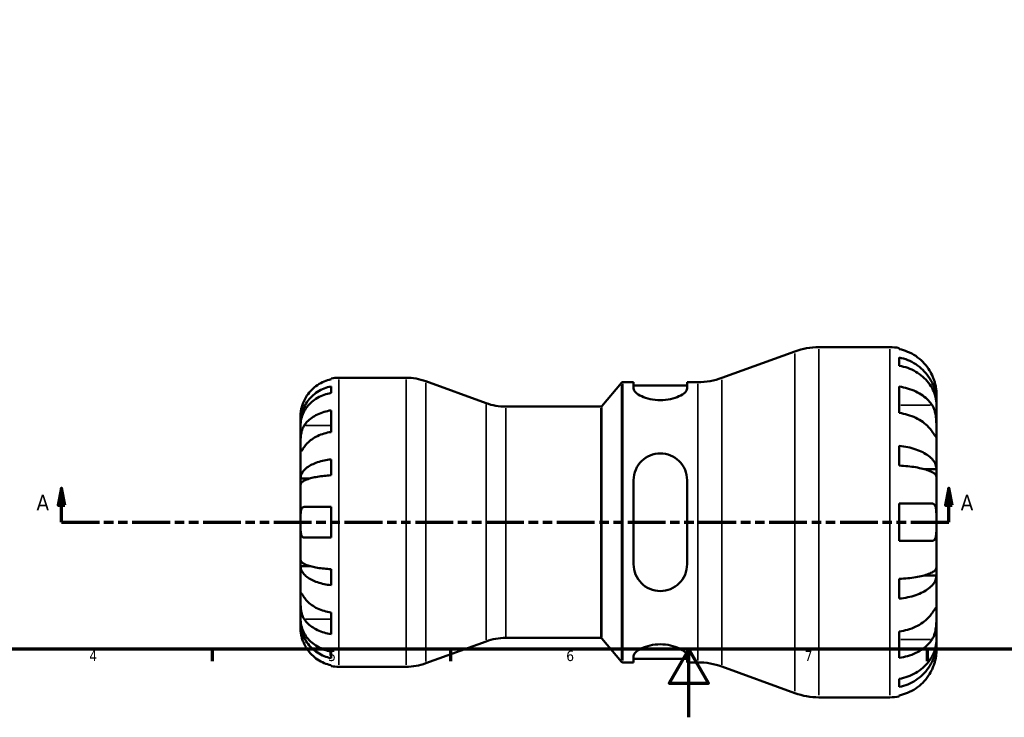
# Model space of a CAD drawing. Header units: millimetres. Extents: x 0 to 905, y -151 to 594.
# Tile 3 of 10: x 224 to 513, y 0 to 205. Entities that reach past the tile are written whole.
import ezdxf

# ---------------------------------------------------------------- set-up
doc = ezdxf.new("R2010")
doc.units = ezdxf.units.MM
doc.linetypes.add('DOUBLE_DASH_CHAIN', pattern=[1.2403, 0.6614, -0.0827, 0.1654, -0.0827, 0.1654, -0.0827])
for name, color, linetype, lineweight in [('Border (ANSI)', 7, 'Continuous', 70), ('Section Line (ANSI)', 7, 'DOUBLE_DASH_CHAIN', 70), ('Visible (ANSI)', 7, 'Continuous', 50), ('Visible Narrow (ANSI)', 7, 'Continuous', 35)]:
    doc.layers.add(name, color=color, linetype=linetype, lineweight=lineweight)
doc.styles.add('Label Text (ANSI)', font='tahoma.ttf')
doc.styles.add('Note Text (ANSI)', font='tahoma.ttf')

# ---------------------------------------------------------------- blocks, each defined once
blk = doc.blocks.new('Borders Default Border')
at = {"layer": 'Border (ANSI)'}
for p, q in [((280.33, 20), (280.33, 16.55)), ((350.42, 20), (350.42, 16.55)), ((490.58, 20), (490.58, 16.55))]:
    blk.add_line(p, q, dxfattribs=at)
at = {"layer": 'Border (ANSI)', "flags": 128}
for points in [[(20, 20), (20, 574), (821, 574), (821, 20), (20, 20)], [(420.5, 0), (420.5, 20), (414.73, 10), (426.27, 10), (420.5, 20)]]:
    blk.add_lwpolyline(points, dxfattribs=at)
at = {"layer": 'Border (ANSI)', "color": 230, "true_color": 0xff0080, "char_height": 3.05, "attachment_point": 7, "style": 'Note Text (ANSI)'}
for s, insert in [('4', (244.23, 16.55)), ('5', (314.48, 16.49)), ('6', (384.49, 16.49)), ('7', (454.6, 16.55))]:
    blk.add_mtext(s, dxfattribs=dict(at, insert=insert))
blk = doc.blocks.new('2dTransSection0')
at = {"layer": 'Section Line (ANSI)', "linetype": 'Continuous'}
for p, q in [((236.07, 67.36), (235.07, 62.36)), ((236.07, 62.36), (236.07, 67.36)), ((237.07, 62.36), (236.07, 67.36)), ((497, 67.36), (496, 62.36)), ((497, 62.36), (497, 67.36)), ((498, 62.36), (497, 67.36)), ((235.07, 62.36), (237.07, 62.36)), ((236.07, 57.36), (236.07, 62.36)), ((496, 62.36), (498, 62.36)), ((497, 57.36), (497, 62.36)), ((236.07, 57.36), (247.28, 57.36)), ((485.8, 57.36), (497, 57.36))]:
    blk.add_line(p, q, dxfattribs=at)
at = {"layer": 'Section Line (ANSI)', "linetype": 'DOUBLE_DASH_CHAIN', "ltscale": 16.778378}
blk.add_line((236.07, 57.36), (497, 57.36), dxfattribs=at)
at = {"layer": 'Section Line (ANSI)', "linetype": 'Continuous', "flags": 128}
for points in [[(237.07, 62.36), (236.07, 67.36), (235.07, 62.36), (237.07, 62.36)], [(498, 62.36), (497, 67.36), (496, 62.36), (498, 62.36)]]:
    blk.add_lwpolyline(points, dxfattribs=at)
at = {"layer": 'Section Line (ANSI)'}
for points in [[(237.07, 62.36), (236.07, 67.36), (235.07, 62.36), (237.07, 62.36)], [(498, 62.36), (497, 67.36), (496, 62.36), (498, 62.36)]]:
    blk.add_solid(points, dxfattribs=at)
at = {"layer": 'Section Line (ANSI)', "char_height": 4.57, "attachment_point": 7, "style": 'Label Text (ANSI)'}
for insert in [(228.71, 60.86), (500.48, 60.86)]:
    blk.add_mtext('A', dxfattribs=dict(at, insert=insert))

msp = doc.modelspace()

# ---------------------------------------------------------------- linework, layer by layer
at = {"layer": 'Visible (ANSI)'}
for p, q in [((430.2377, 99.8025), (451.7102, 107.6178)), ((458.7558, 108.8602), (479.6434, 108.8602)), ((482.3834, 108.5834), (482.3834, 108.2894)), ((482.3834, 105.7955), (482.3834, 103.3954)), ((315.3434, 99.3927), (315.3434, 99.6329)), ((317.5934, 99.8602), (337.3659, 99.8602)), ((360.9002, 92.3854), (343.1802, 98.8349)), ((401.1181, 98.5602), (404.2801, 98.5602)), ((404.2801, 98.5602), (404.2801, 96.6625)), ((420.0301, 98.5602), (423.1921, 98.5602)), ((420.0301, 96.6625), (420.0301, 98.5602)), ((315.3434, 95.3722), (315.3434, 97.3167)), ((394.9933, 91.5388), (400.7351, 98.3816)), ((404.2801, 97.5302), (420.0301, 97.5302)), ((482.3834, 97.2475), (482.3834, 89.4976)), ((493.3434, 92.7456), (493.2981, 92.7456)), ((493.3434, 92.7456), (493.3434, 95.1602)), ((493.3434, 91.7812), (493.3434, 92.7456)), ((315.3434, 83.8997), (315.3434, 90.2636)), ((366.7146, 91.3602), (394.6103, 91.3602)), ((493.3434, 84.0888), (493.3434, 91.7812)), ((306.3434, 86.5993), (306.3434, 88.6102)), ((306.3434, 85.8339), (306.3434, 86.5993)), ((306.3434, 86.5993), (306.3782, 86.5993)), ((306.3434, 79.4573), (306.3434, 85.8339)), ((493.3434, 72.9816), (493.3434, 84.0888)), ((306.3434, 70.2368), (306.3434, 79.4573)), ((482.3834, 79.8229), (482.3834, 74.0284)), ((315.3434, 71.1607), (315.3434, 75.8552)), ((493.3434, 72.9816), (489.7434, 72.9816)), ((493.3434, 70.6535), (493.3434, 72.9816)), ((306.3434, 68.389), (306.3434, 70.2368)), ((306.3434, 70.2368), (309.0723, 70.2368)), ((404.2801, 69.7202), (404.2801, 45.0002)), ((420.0301, 45.0002), (420.0301, 69.7202)), ((493.3434, 57.3602), (493.3434, 70.6535)), ((306.3434, 57.3602), (306.3434, 68.389)), ((315.3434, 52.8602), (315.3434, 61.8602)), ((482.3834, 62.8402), (482.3834, 51.8802)), ((306.3434, 46.3313), (306.3434, 57.3602)), ((493.3434, 44.0669), (493.3434, 57.3602)), ((306.3434, 44.4836), (306.3434, 46.3313)), ((306.3434, 35.2631), (306.3434, 44.4836)), ((306.3434, 44.4836), (309.0723, 44.4836)), ((315.3434, 38.8651), (315.3434, 43.5596)), ((493.3434, 41.7387), (493.3434, 44.0669)), ((482.3834, 40.6919), (482.3834, 34.8974)), ((493.3434, 41.7387), (489.7434, 41.7387)), ((493.3434, 30.6315), (493.3434, 41.7387)), ((306.3434, 28.8864), (306.3434, 35.2631)), ((315.3434, 24.4567), (315.3434, 30.8207)), ((493.3434, 22.9391), (493.3434, 30.6315)), ((306.3434, 28.121), (306.3434, 28.8864)), ((306.3434, 26.1102), (306.3434, 28.121)), ((306.3434, 28.121), (306.3782, 28.121)), ((366.7146, 23.3602), (394.6103, 23.3602)), ((394.9933, 23.1816), (400.7351, 16.3388)), ((482.3834, 25.2227), (482.3834, 17.4728)), ((360.9002, 22.3349), (343.1802, 15.8854)), ((493.3434, 21.9747), (493.2981, 21.9747)), ((493.3434, 21.9747), (493.3434, 22.9391)), ((493.3434, 19.5602), (493.3434, 21.9747)), ((315.3434, 17.4036), (315.3434, 19.3481)), ((404.2801, 18.0579), (404.2801, 16.1602)), ((420.0301, 16.1602), (420.0301, 18.0579)), ((315.3434, 15.0875), (315.3434, 15.3277)), ((317.5934, 14.8602), (337.3659, 14.8602)), ((401.1181, 16.1602), (404.2801, 16.1602)), ((404.2801, 17.1902), (420.0301, 17.1902)), ((420.0301, 16.1602), (423.1921, 16.1602)), ((430.2377, 14.9178), (451.7102, 7.1025)), ((482.3834, 11.3249), (482.3834, 8.9248)), ((458.7558, 5.8602), (479.6434, 5.8602)), ((482.3834, 6.4309), (482.3834, 6.137))]:
    msp.add_line(p, q, dxfattribs=at)
for centre, radius, start, end in [((458.7558, 88.2602), 20.6, 90, 110), ((479.6434, 95.1602), 13.7, 78.463041, 90), ((317.5934, 88.6102), 11.25, 90, 101.536959), ((337.3659, 82.8602), 17, 70, 90), ((401.1181, 98.0602), 0.5, 90, 140), ((423.1921, 119.1602), 20.6, 270, 290), ((366.7146, 108.3602), 17, 250, 270), ((394.6103, 91.8602), 0.5, 270, 320), ((366.7146, 6.3602), 17, 90, 110), ((394.6103, 22.8602), 0.5, 40, 90), ((317.5934, 26.1102), 11.25, 258.463041, 270), ((337.3659, 31.8602), 17, 270, 290), ((401.1181, 16.6602), 0.5, 220, 270), ((423.1921, -4.4398), 20.6, 70, 90), ((458.7558, 26.4602), 20.6, 250, 270), ((479.6434, 19.5602), 13.7, 270, 281.536959)]:
    msp.add_arc(centre, radius, start, end, dxfattribs=at)
for points, knots in [([(492.0432, 100.6402), (491.7594, 101.2489), (491.4153, 101.8672), (490.5115, 103.226), (489.9159, 103.943), (488.7189, 105.1444), (488.0077, 105.7401), (486.4756, 106.7677), (485.6547, 107.1995), (484.1157, 107.839), (483.2598, 108.1095), (482.3834, 108.2894)], [6.70146308, 6.70146308, 6.70146308, 6.70146308, 6.89546082, 6.89546082, 7.15046266, 7.15046266, 7.40424929, 7.40424929, 7.65803592, 7.65803592, 7.90421072, 7.90421072, 7.90421072, 7.90421072]), ([(482.3834, 105.7955), (483.2618, 105.6214), (484.1198, 105.3594), (485.6605, 104.7405), (486.4815, 104.3231), (488.014, 103.3297), (488.7255, 102.7539), (489.9218, 101.5934), (490.5166, 100.9015), (491.5421, 99.412), (491.9729, 98.6143), (492.6217, 97.0943), (492.899, 96.2317), (493.2599, 94.4693), (493.3434, 93.5694), (493.3434, 92.7456)], [0.25991455, 0.25991455, 0.25991455, 0.25991455, 0.50662445, 0.50662445, 0.76033137, 0.76033137, 1.01403828, 1.01403828, 1.26839286, 1.26839286, 1.52274744, 1.52274744, 1.77803646, 1.77803646, 2.03332548, 2.03332548, 2.03332548, 2.03332548]), ([(493.3434, 91.7812), (493.3434, 92.5144), (493.2599, 93.3153), (492.899, 94.8838), (492.6217, 95.6515), (491.9729, 97.0043), (491.5421, 97.7142), (490.5166, 99.0398), (489.9218, 99.6555), (488.7255, 100.6884), (488.014, 101.2009), (486.4815, 102.0849), (485.6605, 102.4565), (484.1198, 103.0072), (483.2618, 103.2404), (482.3834, 103.3954)], [6.10802066, 6.10802066, 6.10802066, 6.10802066, 6.36330968, 6.36330968, 6.6185987, 6.6185987, 6.87295328, 6.87295328, 7.12730785, 7.12730785, 7.38101477, 7.38101477, 7.63472169, 7.63472169, 7.88143159, 7.88143159, 7.88143159, 7.88143159]), ([(315.3434, 99.3927), (314.6237, 99.2449), (313.9209, 99.0228), (312.6571, 98.4977), (311.9829, 98.1431), (310.7248, 97.2993), (310.1408, 96.8102), (309.1579, 95.8237), (308.6688, 95.2349), (307.9263, 94.1187), (307.6435, 93.6105), (307.4104, 93.1102)], [0.21343841, 0.21343841, 0.21343841, 0.21343841, 0.415599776, 0.415599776, 0.62400044, 0.62400044, 0.832401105, 0.832401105, 1.041788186, 1.041788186, 1.201242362, 1.201242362, 1.201242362, 1.201242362]), ([(493.3434, 95.1602), (493.3434, 95.1602), (493.344, 95.2245), (493.3392, 95.4916), (493.333, 95.7064), (493.2828, 96.362), (493.2267, 96.8461), (493.0406, 97.7821), (492.9436, 98.1816), (492.7262, 98.915), (492.618, 99.2381), (492.3678, 99.9044), (492.2254, 100.2452), (492.0615, 100.6008), (492.0523, 100.6205), (492.0432, 100.6402)], [-3.806963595, -3.806963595, -3.806963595, -3.806963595, -3.661495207, -3.661495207, -3.500910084, -3.500910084, -3.287615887, -3.287615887, -3.146788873, -3.146788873, -3.039652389, -3.039652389, -2.927129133, -2.927129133, -2.920524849, -2.920524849, -2.920524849, -2.920524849]), ([(306.3434, 86.5993), (306.3434, 87.2759), (306.4121, 88.015), (306.7084, 89.4625), (306.9361, 90.171), (307.469, 91.4193), (307.8227, 92.0744), (308.6649, 93.2977), (309.1533, 93.8659), (310.1357, 94.8189), (310.7199, 95.2918), (311.9784, 96.1075), (312.6525, 96.4504), (313.9177, 96.9586), (314.6222, 97.1737), (315.3434, 97.3167)], [5.01611651, 5.01611651, 5.01611651, 5.01611651, 5.22578768, 5.22578768, 5.43545884, 5.43545884, 5.64434374, 5.64434374, 5.85322864, 5.85322864, 6.06156713, 6.06156713, 6.26990562, 6.26990562, 6.47248196, 6.47248196, 6.47248196, 6.47248196]), ([(420.0301, 96.6625), (420.0301, 96.3415), (419.821, 95.9557), (418.987, 95.1618), (418.3628, 94.7554), (416.959, 94.0941), (416.1005, 93.7878), (414.1959, 93.3633), (413.1487, 93.2487), (411.1614, 93.2487), (410.1143, 93.3633), (408.2097, 93.7878), (407.3512, 94.0941), (405.9474, 94.7554), (405.3232, 95.1618), (404.4892, 95.9557), (404.2801, 96.3415), (404.2801, 96.6625)], [1.20262136, 1.20262136, 1.20262136, 1.20262136, 1.52356168, 1.52356168, 1.844502, 1.844502, 2.14259768, 2.14259768, 2.44069335, 2.44069335, 2.73878903, 2.73878903, 3.0368847, 3.0368847, 3.35782502, 3.35782502, 3.67876535, 3.67876535, 3.67876535, 3.67876535]), ([(482.3834, 97.2475), (483.2598, 97.1203), (484.1157, 96.929), (485.6547, 96.4769), (486.4756, 96.1715), (488.0077, 95.4449), (488.7189, 95.0237), (489.9159, 94.1742), (490.5115, 93.6672), (491.4153, 92.7063), (491.7594, 92.2692), (492.0432, 91.8387)], [0.25992066, 0.25992066, 0.25992066, 0.25992066, 0.50609546, 0.50609546, 0.75988209, 0.75988209, 1.01366872, 1.01366872, 1.26867056, 1.26867056, 1.4626683, 1.4626683, 1.4626683, 1.4626683]), ([(307.4104, 93.1102), (307.3382, 92.9551), (307.2691, 92.7987), (307.0937, 92.3785), (306.9944, 92.115), (306.8079, 91.5635), (306.7244, 91.2789), (306.5503, 90.5923), (306.4799, 90.2128), (306.3789, 89.4888), (306.359, 89.1747), (306.3413, 88.7279), (306.3434, 88.6102), (306.3434, 88.6102)], [-0.719688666, -0.719688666, -0.719688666, -0.719688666, -0.669133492, -0.669133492, -0.584482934, -0.584482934, -0.490084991, -0.490084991, -0.347659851, -0.347659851, -0.17827673, -0.17827673, 0, 0, 0, 0]), ([(315.3434, 95.3722), (314.6222, 95.2449), (313.9177, 95.0535), (312.6525, 94.6012), (311.9784, 94.2961), (310.7199, 93.5701), (310.1357, 93.1492), (309.1533, 92.301), (308.6649, 91.7953), (307.8227, 90.7067), (307.469, 90.1236), (306.9361, 89.0126), (306.7084, 88.3821), (306.4121, 87.0939), (306.3434, 86.4361), (306.3434, 85.8339)], [0.21343366, 0.21343366, 0.21343366, 0.21343366, 0.41600999, 0.41600999, 0.62434849, 0.62434849, 0.83268698, 0.83268698, 1.04157188, 1.04157188, 1.25045677, 1.25045677, 1.46012794, 1.46012794, 1.66979911, 1.66979911, 1.66979911, 1.66979911]), ([(307.4104, 85.8212), (307.6419, 86.1725), (307.9222, 86.5292), (308.6602, 87.3156), (309.1475, 87.7316), (310.129, 88.4302), (310.7135, 88.7773), (311.9731, 89.3761), (312.6482, 89.6278), (313.9153, 90.0008), (314.6209, 90.1587), (315.3434, 90.2636)], [5.502278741, 5.502278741, 5.502278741, 5.502278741, 5.660506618, 5.660506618, 5.869490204, 5.869490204, 6.078298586, 6.078298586, 6.287106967, 6.287106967, 6.490061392, 6.490061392, 6.490061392, 6.490061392]), ([(492.0432, 91.8387), (492.1152, 91.7293), (492.1848, 91.6145), (492.3999, 91.2271), (492.5336, 90.935), (492.7764, 90.2847), (492.8821, 89.9271), (493.0932, 89.0177), (493.1771, 88.4584), (493.2999, 87.2024), (493.3244, 86.5195), (493.3461, 85.2101), (493.3434, 84.6013), (493.3434, 84.0888)], [-0.88258817, -0.88258817, -0.88258817, -0.88258817, -0.831318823, -0.831318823, -0.717511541, -0.717511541, -0.596637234, -0.596637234, -0.425370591, -0.425370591, -0.217449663, -0.217449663, 0, 0, 0, 0]), ([(492.0432, 84.0888), (491.7594, 84.5193), (491.4153, 84.9564), (490.5115, 85.9173), (489.9159, 86.4243), (488.7189, 87.2738), (488.0077, 87.695), (486.4756, 88.4216), (485.6547, 88.727), (484.1157, 89.1791), (483.2598, 89.3704), (482.3834, 89.4976)], [6.70146183, 6.70146183, 6.70146183, 6.70146183, 6.89545958, 6.89545958, 7.15046141, 7.15046141, 7.40424804, 7.40424804, 7.65803468, 7.65803468, 7.90420948, 7.90420948, 7.90420948, 7.90420948]), ([(306.3434, 79.4573), (306.3434, 79.6984), (306.3432, 79.9661), (306.3453, 80.5644), (306.3479, 80.8957), (306.3693, 81.7074), (306.3934, 82.1935), (306.4934, 83.1444), (306.5661, 83.5996), (306.7449, 84.3332), (306.833, 84.6189), (307.0361, 85.1444), (307.1491, 85.3828), (307.3182, 85.6765), (307.3637, 85.7503), (307.4104, 85.8212)], [0, 0, 0, 0, 0.102304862, 0.102304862, 0.211653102, 0.211653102, 0.358687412, 0.358687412, 0.498615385, 0.498615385, 0.596138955, 0.596138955, 0.690342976, 0.690342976, 0.723550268, 0.723550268, 0.723550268, 0.723550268]), ([(493.3434, 84.0888), (493.3434, 83.7956), (493.3437, 83.5366), (493.3412, 83.082), (493.338, 82.8936), (493.3121, 82.5703), (493.2828, 82.4789), (493.1612, 82.4887), (493.0728, 82.5805), (492.8553, 82.8705), (492.7481, 83.0262), (492.5009, 83.3943), (492.3634, 83.6029), (492.1569, 83.9162), (492.1008, 84.0013), (492.0432, 84.0888)], [0, 0, 0, 0, 0.124406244, 0.124406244, 0.257375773, 0.257375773, 0.436406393, 0.436406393, 0.606746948, 0.606746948, 0.725474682, 0.725474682, 0.840179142, 0.840179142, 0.881151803, 0.881151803, 0.881151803, 0.881151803]), ([(315.3434, 83.8997), (314.6237, 83.7952), (313.9209, 83.6381), (312.6571, 83.2668), (311.9829, 83.0161), (310.7248, 82.4194), (310.1408, 82.0735), (309.1579, 81.376), (308.6688, 80.9597), (307.9263, 80.1704), (307.6435, 79.8111), (307.4104, 79.4573)], [0.21343841, 0.21343841, 0.21343841, 0.21343841, 0.415599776, 0.415599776, 0.62400044, 0.62400044, 0.832401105, 0.832401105, 1.041788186, 1.041788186, 1.201242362, 1.201242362, 1.201242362, 1.201242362]), ([(307.4104, 79.4573), (307.3516, 79.368), (307.2949, 79.2819), (307.1186, 79.0143), (307.0088, 78.8479), (306.8093, 78.5517), (306.7224, 78.4264), (306.5489, 78.1998), (306.4799, 78.1335), (306.3791, 78.1471), (306.359, 78.2612), (306.3413, 78.7035), (306.3434, 79.0364), (306.3434, 79.4573)], [-0.724744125, -0.724744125, -0.724744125, -0.724744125, -0.682926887, -0.682926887, -0.589467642, -0.589467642, -0.490143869, -0.490143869, -0.349335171, -0.349335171, -0.17856496, -0.17856496, 0, 0, 0, 0]), ([(482.3834, 79.8229), (483.2618, 79.7316), (484.1198, 79.5943), (485.6605, 79.2698), (486.4815, 79.051), (488.014, 78.5302), (488.7255, 78.2283), (489.9218, 77.62), (490.5166, 77.2573), (491.5421, 76.4764), (491.9729, 76.0582), (492.6217, 75.2614), (492.899, 74.8092), (493.2599, 73.8853), (493.3434, 73.4135), (493.3434, 72.9816)], [0.25991455, 0.25991455, 0.25991455, 0.25991455, 0.50662445, 0.50662445, 0.76033137, 0.76033137, 1.01403828, 1.01403828, 1.26839286, 1.26839286, 1.52274744, 1.52274744, 1.77803646, 1.77803646, 2.03332548, 2.03332548, 2.03332548, 2.03332548]), ([(306.3434, 70.2368), (306.3434, 70.5915), (306.4121, 70.9789), (306.7084, 71.7378), (306.9361, 72.1092), (307.469, 72.7636), (307.8227, 73.107), (308.6649, 73.7483), (309.1533, 74.0462), (310.1357, 74.5458), (310.7199, 74.7937), (311.9784, 75.2213), (312.6525, 75.4011), (313.9177, 75.6675), (314.6222, 75.7803), (315.3434, 75.8552)], [5.01611683, 5.01611683, 5.01611683, 5.01611683, 5.225788, 5.225788, 5.43545917, 5.43545917, 5.64434407, 5.64434407, 5.85322896, 5.85322896, 6.06156746, 6.06156746, 6.26990595, 6.26990595, 6.47248228, 6.47248228, 6.47248228, 6.47248228]), ([(404.2801, 69.7202), (404.2801, 70.7407), (404.4892, 71.8151), (405.3232, 73.7796), (405.9474, 74.6706), (407.3512, 76.0308), (408.2097, 76.6129), (410.1143, 77.3955), (411.1614, 77.5952), (412.1551, 77.5952), (413.1487, 77.5952), (414.1959, 77.3955), (416.1005, 76.6129), (416.959, 76.0308), (418.3628, 74.6706), (418.987, 73.7796), (419.821, 71.8151), (420.0301, 70.7407), (420.0301, 69.7202)], [-1.23807199, -1.23807199, -1.23807199, -1.23807199, -0.91713167, -0.91713167, -0.59619135, -0.59619135, -0.29809567, -0.29809567, 0, 0, 0, 0.29809567, 0.29809567, 0.59619135, 0.59619135, 0.91713167, 0.91713167, 1.23807199, 1.23807199, 1.23807199, 1.23807199]), ([(493.3434, 70.6535), (493.3434, 70.8665), (493.2599, 71.0992), (492.899, 71.555), (492.6217, 71.7781), (491.9729, 72.1712), (491.5421, 72.3775), (490.5166, 72.7627), (489.9218, 72.9417), (488.7255, 73.2418), (488.014, 73.3907), (486.4815, 73.6476), (485.6605, 73.7556), (484.1198, 73.9156), (483.2618, 73.9834), (482.3834, 74.0284)], [6.10802104, 6.10802104, 6.10802104, 6.10802104, 6.36331006, 6.36331006, 6.61859908, 6.61859908, 6.87295366, 6.87295366, 7.12730824, 7.12730824, 7.38101515, 7.38101515, 7.63472207, 7.63472207, 7.88143197, 7.88143197, 7.88143197, 7.88143197]), ([(315.3434, 71.1607), (314.6222, 71.1238), (313.9177, 71.0681), (312.6525, 70.9367), (311.9784, 70.848), (310.7199, 70.6371), (310.1357, 70.5147), (309.1533, 70.2683), (308.6649, 70.1213), (307.8227, 69.805), (307.469, 69.6356), (306.9361, 69.3127), (306.7084, 69.1295), (306.4121, 68.7551), (306.3434, 68.564), (306.3434, 68.389)], [0.21343366, 0.21343366, 0.21343366, 0.21343366, 0.41600999, 0.41600999, 0.62434849, 0.62434849, 0.83268698, 0.83268698, 1.04157188, 1.04157188, 1.25045677, 1.25045677, 1.46012794, 1.46012794, 1.66979911, 1.66979911, 1.66979911, 1.66979911]), ([(306.3434, 57.3602), (306.3434, 57.7611), (306.343, 58.1602), (306.3471, 58.9743), (306.3523, 59.3812), (306.3944, 60.2464), (306.4412, 60.6701), (306.5948, 61.2254), (306.674, 61.4032), (306.8518, 61.6426), (306.9407, 61.7205), (307.1463, 61.8294), (307.2633, 61.8573), (307.3972, 61.8601), (307.4038, 61.8602), (307.4104, 61.8602)], [-3.126212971, -3.126212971, -3.126212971, -3.126212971, -3.005921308, -3.005921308, -2.872956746, -2.872956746, -2.697893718, -2.697893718, -2.583387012, -2.583387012, -2.495475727, -2.495475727, -2.403102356, -2.403102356, -2.398316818, -2.398316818, -2.398316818, -2.398316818]), ([(307.4104, 61.8602), (307.6419, 61.8602), (307.9222, 61.8602), (308.6602, 61.8602), (309.1475, 61.8602), (310.129, 61.8602), (310.7135, 61.8602), (311.9731, 61.8602), (312.6482, 61.8602), (313.9153, 61.8602), (314.6209, 61.8602), (315.3434, 61.8602)], [5.502277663, 5.502277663, 5.502277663, 5.502277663, 5.660505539, 5.660505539, 5.869489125, 5.869489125, 6.078297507, 6.078297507, 6.287105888, 6.287105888, 6.490060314, 6.490060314, 6.490060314, 6.490060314]), ([(482.3834, 62.8402), (483.2598, 62.8402), (484.1157, 62.8402), (485.6547, 62.8402), (486.4756, 62.8402), (488.0077, 62.8402), (488.7189, 62.8402), (489.9159, 62.8402), (490.5115, 62.8402), (491.4153, 62.8402), (491.7594, 62.8402), (492.0432, 62.8402)], [0.25992066, 0.25992066, 0.25992066, 0.25992066, 0.50609546, 0.50609546, 0.75988209, 0.75988209, 1.01366872, 1.01366872, 1.26867056, 1.26867056, 1.4626683, 1.4626683, 1.4626683, 1.4626683]), ([(492.0432, 62.8402), (492.1622, 62.8402), (492.2743, 62.8223), (492.4808, 62.7488), (492.575, 62.6939), (492.768, 62.5265), (492.8611, 62.4037), (493.082, 61.9762), (493.1756, 61.6109), (493.3005, 60.6745), (493.3246, 60.1003), (493.346, 58.8024), (493.3434, 58.0856), (493.3434, 57.3602)], [-0.88750525, -0.88750525, -0.88750525, -0.88750525, -0.801730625, -0.801730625, -0.717490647, -0.717490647, -0.612012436, -0.612012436, -0.423519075, -0.423519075, -0.217620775, -0.217620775, 0, 0, 0, 0]), ([(307.4104, 52.8602), (307.3382, 52.8602), (307.2691, 52.8682), (307.0937, 52.9122), (306.9944, 52.9632), (306.8079, 53.1235), (306.7244, 53.238), (306.5503, 53.6014), (306.4799, 53.8845), (306.3789, 54.6299), (306.359, 55.1059), (306.3413, 56.177), (306.3434, 56.7659), (306.3434, 57.3602)], [-0.719688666, -0.719688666, -0.719688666, -0.719688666, -0.669133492, -0.669133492, -0.584482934, -0.584482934, -0.490084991, -0.490084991, -0.347659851, -0.347659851, -0.17827673, -0.17827673, 0, 0, 0, 0]), ([(493.3434, 57.3602), (493.3434, 56.8522), (493.3441, 56.3467), (493.338, 55.2652), (493.3294, 54.7045), (493.2669, 53.7426), (493.217, 53.3387), (493.0589, 52.7085), (492.9604, 52.4711), (492.7517, 52.1787), (492.6605, 52.0897), (492.4662, 51.9642), (492.3656, 51.9237), (492.1887, 51.8871), (492.1173, 51.8802), (492.0432, 51.8802)], [0, 0, 0, 0, 0.152396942, 0.152396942, 0.337511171, 0.337511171, 0.505641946, 0.505641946, 0.651702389, 0.651702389, 0.743108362, 0.743108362, 0.825561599, 0.825561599, 0.877547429, 0.877547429, 0.877547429, 0.877547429]), ([(315.3434, 52.8602), (314.6237, 52.8602), (313.9209, 52.8602), (312.6571, 52.8602), (311.9829, 52.8602), (310.7248, 52.8602), (310.1408, 52.8602), (309.1579, 52.8602), (308.6688, 52.8602), (307.9263, 52.8602), (307.6435, 52.8602), (307.4104, 52.8602)], [0.21343841, 0.21343841, 0.21343841, 0.21343841, 0.415599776, 0.415599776, 0.62400044, 0.62400044, 0.832401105, 0.832401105, 1.041788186, 1.041788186, 1.201242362, 1.201242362, 1.201242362, 1.201242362]), ([(492.0432, 51.8802), (491.7594, 51.8802), (491.4153, 51.8802), (490.5115, 51.8802), (489.9159, 51.8802), (488.7189, 51.8802), (488.0077, 51.8802), (486.4756, 51.8802), (485.6547, 51.8802), (484.1157, 51.8802), (483.2598, 51.8802), (482.3834, 51.8802)], [6.70146308, 6.70146308, 6.70146308, 6.70146308, 6.89546082, 6.89546082, 7.15046266, 7.15046266, 7.40424929, 7.40424929, 7.65803592, 7.65803592, 7.90421072, 7.90421072, 7.90421072, 7.90421072]), ([(306.3434, 46.3313), (306.3434, 46.1565), (306.4119, 45.9656), (306.7076, 45.5916), (306.9349, 45.4086), (307.4666, 45.086), (307.8196, 44.9167), (308.6601, 44.6006), (309.1476, 44.4537), (310.1292, 44.207), (310.7137, 44.0845), (311.9729, 43.8731), (312.6476, 43.7842), (313.9146, 43.6525), (314.6206, 43.5967), (315.3434, 43.5596)], [5.01611651, 5.01611651, 5.01611651, 5.01611651, 5.22556214, 5.22556214, 5.43500778, 5.43500778, 5.64366868, 5.64366868, 5.85232958, 5.85232958, 6.06089336, 6.06089336, 6.26945714, 6.26945714, 6.47247333, 6.47247333, 6.47247333, 6.47247333]), ([(315.3434, 38.8651), (314.6222, 38.9401), (313.9177, 39.0528), (312.6525, 39.3193), (311.9784, 39.499), (310.7199, 39.9266), (310.1357, 40.1745), (309.1533, 40.6742), (308.6649, 40.972), (307.8227, 41.6133), (307.469, 41.9567), (306.9361, 42.6112), (306.7084, 42.9826), (306.4121, 43.7414), (306.3434, 44.1288), (306.3434, 44.4836)], [0.21343366, 0.21343366, 0.21343366, 0.21343366, 0.41600999, 0.41600999, 0.62434849, 0.62434849, 0.83268698, 0.83268698, 1.04157188, 1.04157188, 1.25045677, 1.25045677, 1.46012794, 1.46012794, 1.66979911, 1.66979911, 1.66979911, 1.66979911]), ([(420.0301, 45.0002), (420.0301, 43.9796), (419.821, 42.9053), (418.987, 40.9407), (418.3628, 40.0497), (416.959, 38.6896), (416.1005, 38.1074), (414.1959, 37.3248), (413.1487, 37.1252), (411.1394, 37.1252), (410.0712, 37.3336), (408.1352, 38.1475), (407.2662, 38.7521), (405.8855, 40.1329), (405.2838, 41.0131), (404.4809, 42.9465), (404.2801, 44.0005), (404.2801, 45.0002)], [1.20262136, 1.20262136, 1.20262136, 1.20262136, 1.52356168, 1.52356168, 1.844502, 1.844502, 2.14259768, 2.14259768, 2.44069335, 2.44069335, 2.74539978, 2.74539978, 3.05010621, 3.05010621, 3.36447683, 3.36447683, 3.67884744, 3.67884744, 3.67884744, 3.67884744]), ([(482.3834, 40.6919), (483.2618, 40.7369), (484.1198, 40.8047), (485.6605, 40.9648), (486.4815, 41.0727), (488.014, 41.3296), (488.7255, 41.4785), (489.9218, 41.7787), (490.5166, 41.9576), (491.5421, 42.3428), (491.9729, 42.5491), (492.6217, 42.9422), (492.899, 43.1653), (493.2599, 43.6211), (493.3434, 43.8538), (493.3434, 44.0669)], [0.25991455, 0.25991455, 0.25991455, 0.25991455, 0.50662445, 0.50662445, 0.76033137, 0.76033137, 1.01403828, 1.01403828, 1.26839286, 1.26839286, 1.52274744, 1.52274744, 1.77803646, 1.77803646, 2.03332548, 2.03332548, 2.03332548, 2.03332548]), ([(493.3434, 41.7387), (493.3434, 41.3068), (493.2599, 40.8351), (492.899, 39.9111), (492.6217, 39.4589), (491.9729, 38.6621), (491.5421, 38.2439), (490.5166, 37.463), (489.9218, 37.1004), (488.7255, 36.492), (488.014, 36.1901), (486.4815, 35.6693), (485.6605, 35.4505), (484.1198, 35.1261), (483.2618, 34.9887), (482.3834, 34.8974)], [6.10802069, 6.10802069, 6.10802069, 6.10802069, 6.36330972, 6.36330972, 6.61859874, 6.61859874, 6.87295331, 6.87295331, 7.12730789, 7.12730789, 7.38101481, 7.38101481, 7.63472173, 7.63472173, 7.88143162, 7.88143162, 7.88143162, 7.88143162]), ([(307.4104, 28.8991), (307.3516, 28.9883), (307.2949, 29.082), (307.1186, 29.3993), (307.0088, 29.639), (306.8093, 30.173), (306.7224, 30.4668), (306.5489, 31.2142), (306.4799, 31.674), (306.3791, 32.7061), (306.359, 33.2669), (306.3413, 34.3423), (306.3434, 34.8422), (306.3434, 35.2631)], [-0.724744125, -0.724744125, -0.724744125, -0.724744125, -0.682926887, -0.682926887, -0.589467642, -0.589467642, -0.490143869, -0.490143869, -0.349335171, -0.349335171, -0.17856496, -0.17856496, 0, 0, 0, 0]), ([(306.3434, 35.2631), (306.3434, 35.5042), (306.3432, 35.7171), (306.3453, 36.0908), (306.3479, 36.2456), (306.3693, 36.5107), (306.3934, 36.5854), (306.4934, 36.5766), (306.5661, 36.5009), (306.7449, 36.2621), (306.833, 36.134), (307.0361, 35.8312), (307.1491, 35.6597), (307.3182, 35.403), (307.3637, 35.334), (307.4104, 35.2631)], [0, 0, 0, 0, 0.102304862, 0.102304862, 0.211653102, 0.211653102, 0.358687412, 0.358687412, 0.498615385, 0.498615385, 0.596138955, 0.596138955, 0.690342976, 0.690342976, 0.723550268, 0.723550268, 0.723550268, 0.723550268]), ([(307.4104, 35.2631), (307.6435, 34.9093), (307.9263, 34.5499), (308.6688, 33.7606), (309.1579, 33.3443), (310.1408, 32.6468), (310.7248, 32.3009), (311.9829, 31.7043), (312.6571, 31.4535), (313.9209, 31.0822), (314.6237, 30.9251), (315.3434, 30.8207)], [5.502271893, 5.502271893, 5.502271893, 5.502271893, 5.661726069, 5.661726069, 5.871113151, 5.871113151, 6.079513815, 6.079513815, 6.287914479, 6.287914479, 6.490075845, 6.490075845, 6.490075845, 6.490075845]), ([(492.0432, 30.6315), (492.1152, 30.7409), (492.1848, 30.8465), (492.3999, 31.1728), (492.5336, 31.3752), (492.7764, 31.7356), (492.8821, 31.8879), (493.0932, 32.163), (493.1771, 32.2436), (493.2999, 32.227), (493.3244, 32.0879), (493.3461, 31.5495), (493.3434, 31.1441), (493.3434, 30.6315)], [-0.88258817, -0.88258817, -0.88258817, -0.88258817, -0.831318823, -0.831318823, -0.717511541, -0.717511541, -0.596637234, -0.596637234, -0.425370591, -0.425370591, -0.217449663, -0.217449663, 0, 0, 0, 0]), ([(482.3834, 25.2227), (483.2598, 25.3499), (484.1157, 25.5412), (485.6547, 25.9933), (486.4756, 26.2987), (488.0077, 27.0253), (488.7189, 27.4465), (489.9159, 28.2961), (490.5115, 28.803), (491.4153, 29.7639), (491.7594, 30.2011), (492.0432, 30.6315)], [0.25992066, 0.25992066, 0.25992066, 0.25992066, 0.50609546, 0.50609546, 0.75988209, 0.75988209, 1.01366872, 1.01366872, 1.26867056, 1.26867056, 1.4626683, 1.4626683, 1.4626683, 1.4626683]), ([(493.3434, 30.6315), (493.3434, 30.3383), (493.3437, 30.0128), (493.3412, 29.2854), (493.338, 28.8826), (493.3121, 27.8951), (493.2828, 27.3032), (493.1612, 26.1455), (493.0728, 25.5913), (492.8553, 24.698), (492.7481, 24.35), (492.5009, 23.7099), (492.3634, 23.4194), (492.1569, 23.0602), (492.1008, 22.9691), (492.0432, 22.8816)], [0, 0, 0, 0, 0.124406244, 0.124406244, 0.257375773, 0.257375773, 0.436406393, 0.436406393, 0.606746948, 0.606746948, 0.725474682, 0.725474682, 0.840179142, 0.840179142, 0.881151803, 0.881151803, 0.881151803, 0.881151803]), ([(306.3434, 26.1102), (306.3434, 26.1102), (306.343, 26.0617), (306.3463, 25.8643), (306.3504, 25.7099), (306.3836, 25.2212), (306.4227, 24.8443), (306.5671, 24.0627), (306.6526, 23.6951), (306.8786, 22.9269), (307.0159, 22.5348), (307.2506, 21.9637), (307.3285, 21.786), (307.4104, 21.6102)], [0, 0, 0, 0, 0.11434831, 0.11434831, 0.236037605, 0.236037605, 0.408018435, 0.408018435, 0.537907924, 0.537907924, 0.665757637, 0.665757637, 0.724019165, 0.724019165, 0.724019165, 0.724019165]), ([(306.3434, 28.8864), (306.3434, 28.2842), (306.4121, 27.6265), (306.7084, 26.3382), (306.9361, 25.7077), (307.469, 24.5967), (307.8227, 24.0137), (308.6649, 22.925), (309.1533, 22.4193), (310.1357, 21.5712), (310.7199, 21.1503), (311.9784, 20.4243), (312.6525, 20.1192), (313.9177, 19.6669), (314.6222, 19.4754), (315.3434, 19.3481)], [5.01611651, 5.01611651, 5.01611651, 5.01611651, 5.22578768, 5.22578768, 5.43545884, 5.43545884, 5.64434374, 5.64434374, 5.85322864, 5.85322864, 6.06156713, 6.06156713, 6.26990562, 6.26990562, 6.47248196, 6.47248196, 6.47248196, 6.47248196]), ([(315.3434, 17.4036), (314.6222, 17.5466), (313.9177, 17.7618), (312.6525, 18.27), (311.9784, 18.6128), (310.7199, 19.4285), (310.1357, 19.9014), (309.1533, 20.8545), (308.6649, 21.4226), (307.8227, 22.6459), (307.469, 23.301), (306.9361, 24.5494), (306.7084, 25.2578), (306.4121, 26.7054), (306.3434, 27.4444), (306.3434, 28.121)], [0.21343366, 0.21343366, 0.21343366, 0.21343366, 0.41600999, 0.41600999, 0.62434849, 0.62434849, 0.83268698, 0.83268698, 1.04157188, 1.04157188, 1.25045677, 1.25045677, 1.46012794, 1.46012794, 1.66979911, 1.66979911, 1.66979911, 1.66979911]), ([(315.3434, 24.4567), (314.6209, 24.5616), (313.9153, 24.7195), (312.6482, 25.0926), (311.9731, 25.3443), (310.7135, 25.9431), (310.129, 26.2902), (309.1475, 26.9888), (308.6602, 27.4047), (307.9222, 28.1912), (307.6419, 28.5478), (307.4104, 28.8991)], [0.213454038, 0.213454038, 0.213454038, 0.213454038, 0.416408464, 0.416408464, 0.625216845, 0.625216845, 0.834025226, 0.834025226, 1.043008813, 1.043008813, 1.201236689, 1.201236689, 1.201236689, 1.201236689]), ([(307.4104, 21.6102), (307.6435, 21.1098), (307.9263, 20.6016), (308.6688, 19.4854), (309.1579, 18.8967), (310.1408, 17.9102), (310.7248, 17.421), (311.9829, 16.5773), (312.6571, 16.2226), (313.9209, 15.6975), (314.6237, 15.4754), (315.3434, 15.3277)], [5.502271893, 5.502271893, 5.502271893, 5.502271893, 5.661726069, 5.661726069, 5.871113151, 5.871113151, 6.079513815, 6.079513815, 6.287914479, 6.287914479, 6.490075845, 6.490075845, 6.490075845, 6.490075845]), ([(404.2801, 18.0579), (404.2801, 18.3788), (404.4892, 18.7646), (405.3232, 19.5585), (405.9474, 19.9649), (407.3512, 20.6263), (408.2097, 20.9326), (410.1143, 21.3571), (411.1614, 21.4717), (412.1551, 21.4717), (413.1487, 21.4717), (414.1959, 21.3571), (416.1005, 20.9326), (416.959, 20.6263), (418.3628, 19.9649), (418.987, 19.5585), (419.821, 18.7646), (420.0301, 18.3788), (420.0301, 18.0579)], [-1.23807199, -1.23807199, -1.23807199, -1.23807199, -0.91713167, -0.91713167, -0.59619135, -0.59619135, -0.29809567, -0.29809567, 0, 0, 0, 0.29809567, 0.29809567, 0.59619135, 0.59619135, 0.91713167, 0.91713167, 1.23807199, 1.23807199, 1.23807199, 1.23807199]), ([(482.3834, 11.3249), (483.2618, 11.4799), (484.1198, 11.7131), (485.6605, 12.2639), (486.4815, 12.6354), (488.014, 13.5195), (488.7255, 14.032), (489.9218, 15.0648), (490.5166, 15.6805), (491.5421, 17.0061), (491.9729, 17.7161), (492.6217, 19.0688), (492.899, 19.8365), (493.2599, 21.4051), (493.3434, 22.2059), (493.3434, 22.9391)], [0.25991455, 0.25991455, 0.25991455, 0.25991455, 0.50662445, 0.50662445, 0.76033137, 0.76033137, 1.01403828, 1.01403828, 1.26839286, 1.26839286, 1.52274744, 1.52274744, 1.77803646, 1.77803646, 2.03332548, 2.03332548, 2.03332548, 2.03332548]), ([(492.0432, 22.8816), (491.7594, 22.4512), (491.4153, 22.014), (490.5115, 21.0532), (489.9159, 20.5462), (488.7189, 19.6966), (488.0077, 19.2754), (486.4756, 18.5488), (485.6547, 18.2435), (484.1157, 17.7913), (483.2598, 17.6), (482.3834, 17.4728)], [6.70146171, 6.70146171, 6.70146171, 6.70146171, 6.89545946, 6.89545946, 7.15046129, 7.15046129, 7.40424792, 7.40424792, 7.65803456, 7.65803456, 7.90420936, 7.90420936, 7.90420936, 7.90420936]), ([(493.3434, 21.9747), (493.3434, 21.1509), (493.2599, 20.2511), (492.899, 18.4886), (492.6217, 17.626), (491.9729, 16.106), (491.5421, 15.3083), (490.5166, 13.8188), (489.9218, 13.127), (488.7255, 11.9665), (488.014, 11.3906), (486.4815, 10.3972), (485.6605, 9.9798), (484.1198, 9.3609), (483.2618, 9.0989), (482.3834, 8.9248)], [6.10802066, 6.10802066, 6.10802066, 6.10802066, 6.36330968, 6.36330968, 6.6185987, 6.6185987, 6.87295328, 6.87295328, 7.12730785, 7.12730785, 7.38101477, 7.38101477, 7.63472169, 7.63472169, 7.88143159, 7.88143159, 7.88143159, 7.88143159]), ([(492.0432, 14.0802), (492.1315, 14.2698), (492.216, 14.461), (492.43, 14.9737), (492.551, 15.2948), (492.7781, 15.9665), (492.8797, 16.3129), (493.0915, 17.148), (493.1772, 17.6094), (493.3002, 18.4903), (493.3245, 18.8727), (493.3461, 19.4168), (493.3434, 19.5602), (493.3434, 19.5602)], [-0.876449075, -0.876449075, -0.876449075, -0.876449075, -0.814632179, -0.814632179, -0.7114626, -0.7114626, -0.59653466, -0.59653466, -0.423338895, -0.423338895, -0.217099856, -0.217099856, 0, 0, 0, 0]), ([(482.3834, 6.4309), (483.2598, 6.6109), (484.1157, 6.8813), (485.6547, 7.5208), (486.4756, 7.9527), (488.0077, 8.9802), (488.7189, 9.5759), (489.9159, 10.7773), (490.5115, 11.4943), (491.4153, 12.8531), (491.7594, 13.4714), (492.0432, 14.0802)], [0.25992066, 0.25992066, 0.25992066, 0.25992066, 0.50609546, 0.50609546, 0.75988209, 0.75988209, 1.01366872, 1.01366872, 1.26867056, 1.26867056, 1.4626683, 1.4626683, 1.4626683, 1.4626683])]:
    msp.add_open_spline(points, degree=3, knots=knots, dxfattribs=at)
at = {"layer": 'Visible Narrow (ANSI)'}
for p, q in [((458.7558, 108.2261), (458.7558, 6.4942)), ((479.6434, 6.4942), (479.6434, 108.2261)), ((451.7102, 7.7213), (451.7102, 106.9991)), ((317.5934, 15.3834), (317.5934, 99.3369)), ((337.3659, 15.3834), (337.3659, 99.3369)), ((430.2377, 99.28), (430.2377, 15.4404)), ((343.1802, 98.3243), (343.1802, 16.396)), ((400.7351, 16.8438), (400.7351, 97.8765)), ((401.1181, 98.0529), (401.1181, 16.6674)), ((423.1921, 16.6674), (423.1921, 98.0529)), ((360.9002, 22.7662), (360.9002, 91.9542)), ((366.7146, 90.9416), (366.7146, 23.7788)), ((394.6103, 23.7788), (394.6103, 90.9416)), ((394.9933, 91.118), (394.9933, 23.6024)), ((491.5602, 91.8387), (482.8664, 91.8387)), ((307.8071, 85.8212), (314.9468, 85.8212)), ((307.8071, 28.8991), (314.9468, 28.8991)), ((491.5602, 22.8816), (482.8664, 22.8816))]:
    msp.add_line(p, q, dxfattribs=at)

# ---------------------------------------------------------------- block references
msp.add_blockref('Borders Default Border', (0, 0))
at = {"layer": 'Section Line (ANSI)'}
msp.add_blockref('2dTransSection0', (0, 0), dxfattribs=at)

doc.saveas('drawing.dxf')
